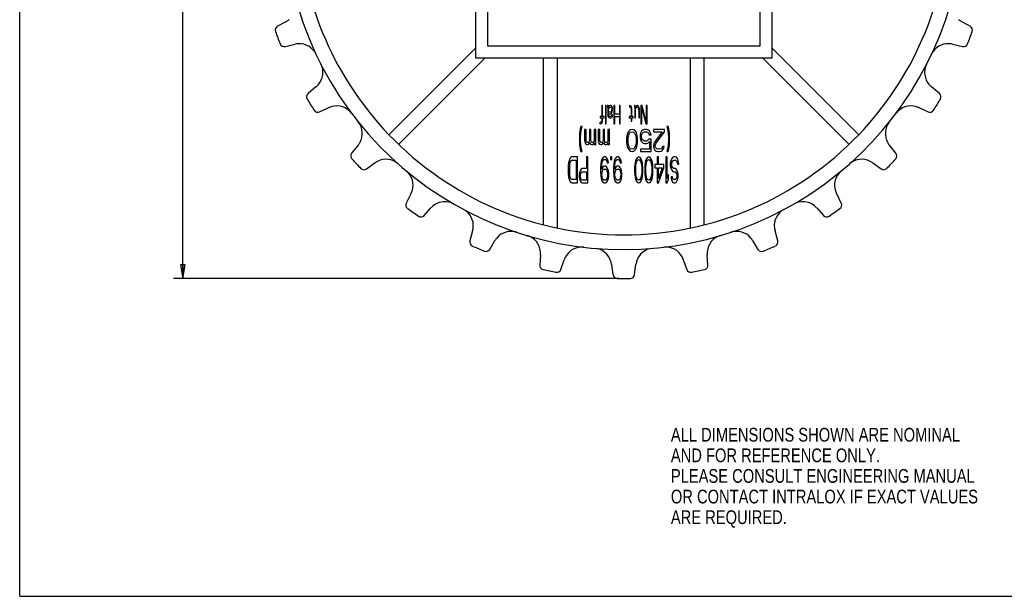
# Model space of a CAD drawing. Header units: inches. Extents: x 0 to 22, y 0 to 17.
# Tile 1 of 6: x 0 to 13.4, y 0 to 7.9. Entities that reach past the tile are written whole.
import ezdxf

# ---------------------------------------------------------------- set-up
doc = ezdxf.new("R2010")
doc.units = ezdxf.units.IN
doc.header["$LTSCALE"] = 1.21
doc.header["$MEASUREMENT"] = 0
doc.layers.get('0').update_dxf_attribs({"linetype": 'CONTINUOUS'})
doc.layers.add('ALL_FEATURES', color=7, linetype='CONTINUOUS')
doc.styles.get("Standard").update_dxf_attribs({"font": 'txt', "width": 0.8})
doc.dimstyles.new('DIMSTYLE_1', dxfattribs={"dimtxt": 0.1875, "dimasz": 0.1875, "dimexe": 0.18, "dimexo": 0.0625, "dimgap": 0.09, "dimtad": 0, "dimtih": 1, "dimtoh": 1, "dimzin": 4, "dimdsep": 46, "dimtxsty": 'STANDARD', "dimblk": 'CLOSED', "dimblk1": 'CLOSED', "dimblk2": 'CLOSED', "dimcen": 0.09, "dimadec": 0, "dimazin": 0, "dimtp": 0.01, "dimtm": 0.01, "dimtfac": 1, "dimtofl": 0, "dimtmove": 0, "dimatfit": 3, "dimldrblk": 'CLOSED', "dimfxl": 1, "dimtolj": 1, "dimtzin": 4, "dimarcsym": 0})

# ---------------------------------------------------------------- blocks, each defined once
blk = doc.blocks.new('_CLOSED')
at = {"color": 0, "linetype": 'BYBLOCK'}
for p, q in [((0, 0), (-1, 0.167)), ((-1, 0.167), (-1, -0.167)), ((-1, -0.167), (0, 0)), ((-1, 0), (0, 0))]:
    blk.add_line(p, q, dxfattribs=at)
blk = doc.blocks.new('*D2')
at = {"color": 3, "linetype": 'CONTINUOUS'}
for p, q in [((7.765, 14.392), (2.1, 14.392)), ((2.225, 14.392), (2.225, 12.149)), ((2.225, 4.337), (2.225, 11.212)), ((8.181, 4.337), (2.1, 4.337))]:
    blk.add_line(p, q, dxfattribs=at)
at = {"color": 3, "linetype": 'CONTINUOUS', "xscale": 0.1875, "yscale": 0.1875, "zscale": 0.1875}
for p, rotation in [((2.225, 14.392), 90), ((2.225, 4.337), 270)]:
    blk.add_blockref('_CLOSED', p, dxfattribs=dict(at, rotation=rotation))
at = {"color": 3, "linetype": 'CONTINUOUS', "insert": (2.075, 12.055), "char_height": 0.1875, "width": 1.05, "attachment_point": 2, "line_spacing_factor": 0.9}
blk.add_mtext('10.05\\P[255,4]\\PNOMINAL', dxfattribs=at)

msp = doc.modelspace()

# ---------------------------------------------------------------- linework, layer by layer
at = {"color": 7, "linetype": 'CONTINUOUS'}
for p, q in [((0, 0), (0, 17)), ((6.385, 11.232), (6.385, 7.514)), ((10.103, 7.514), (10.103, 11.232)), ((3.642, 7.846), (3.519, 7.781)), ((12.968, 7.781), (12.846, 7.846)), ((3.622, 7.504), (3.757, 7.534)), ((12.73, 7.534), (12.866, 7.504)), ((6.385, 7.514), (10.103, 7.514)), ((4.043, 6.951), (3.937, 6.862)), ((12.551, 6.862), (12.444, 6.951)), ((4.092, 6.612), (4.219, 6.669)), ((12.268, 6.669), (12.395, 6.612)), ((4.617, 6.155), (4.53, 6.046)), ((11.957, 6.046), (11.871, 6.155)), ((4.733, 5.833), (4.846, 5.914)), ((11.641, 5.914), (11.754, 5.833)), ((5.339, 5.491), (5.276, 5.367)), ((11.212, 5.367), (11.149, 5.491)), ((5.518, 5.199), (5.612, 5.301)), ((10.876, 5.301), (10.97, 5.199)), ((6.18, 4.986), (6.143, 4.852)), ((10.344, 4.852), (10.308, 4.986)), ((6.414, 4.735), (6.486, 4.854)), ((10.002, 4.854), (10.074, 4.735)), ((7.105, 4.66), (7.096, 4.521)), ((7.385, 4.462), (7.431, 4.593)), ((9.056, 4.593), (9.103, 4.462)), ((9.391, 4.521), (9.382, 4.66)), ((8.077, 4.527), (8.096, 4.39)), ((8.391, 4.39), (8.41, 4.527)), ((0, 0), (22, 0))]:
    msp.add_line(p, q, dxfattribs=at)
for centre, radius, start, end in [((8.244, 9.373), 4.641, 100.6803, 90.9326), ((8.244, 9.373), 4.441, 183.227, 223.7904), ((8.244, 9.373), 4.441, 316.2096, 356.773), ((3.5, 8.111), 0.3, 298.2366, 306.5719), ((12.988, 8.111), 0.3, 233.4281, 241.7634), ((3.548, 7.728), 0.06, 118.2366, 199.3108), ((8.244, 9.373), 5.036, 199.3108, 201.3344), ((8.244, 9.373), 5.036, 338.6656, 340.6892), ((12.94, 7.728), 0.06, 340.6892, 61.7634), ((3.609, 7.563), 0.06, 201.3344, 282.4086), ((3.822, 7.241), 0.3, 94.0733, 102.4086), ((3.818, 7.291), 0.25, 25.1964, 94.0733), ((12.669, 7.291), 0.25, 85.9267, 154.8036), ((12.666, 7.241), 0.3, 77.5914, 85.9267), ((12.879, 7.563), 0.06, 257.5914, 338.6656), ((3.888, 7.148), 0.25, 318.1848, 27.0617), ((12.599, 7.148), 0.25, 152.9383, 221.8152), ((3.975, 6.816), 0.06, 129.8495, 210.9237), ((3.851, 7.181), 0.3, 309.8495, 318.1848), ((12.637, 7.181), 0.3, 221.8152, 230.1505), ((12.512, 6.816), 0.06, 329.0763, 50.1505), ((8.244, 9.373), 5.036, 210.9237, 212.9473), ((8.244, 9.373), 5.036, 327.0527, 329.0763), ((4.068, 6.667), 0.06, 212.9473, 294.0215), ((4.341, 6.395), 0.3, 105.6862, 114.0215), ((4.328, 6.443), 0.25, 36.8093, 105.6862), ((12.16, 6.443), 0.25, 74.3138, 143.1907), ((12.146, 6.395), 0.3, 65.9785, 74.3138), ((12.42, 6.667), 0.06, 245.9785, 327.0527), ((4.425, 6.317), 0.25, 329.7977, 38.6746), ((12.062, 6.317), 0.25, 141.3254, 210.2023), ((4.382, 6.342), 0.3, 321.4624, 329.7977), ((12.105, 6.342), 0.3, 210.2023, 218.5376), ((4.577, 6.009), 0.06, 141.4624, 222.5366), ((11.91, 6.009), 0.06, 317.4634, 38.5376), ((8.244, 9.373), 5.036, 222.5366, 224.5602), ((5.021, 5.67), 0.3, 117.2991, 125.6344), ((4.998, 5.714), 0.25, 48.4222, 117.2991), ((11.49, 5.714), 0.25, 62.7009, 131.5778), ((11.467, 5.67), 0.3, 54.3656, 62.7009), ((8.244, 9.373), 5.036, 315.4398, 317.4634), ((4.698, 5.882), 0.06, 224.5602, 305.6344), ((5.119, 5.611), 0.25, 341.4106, 50.2875), ((11.369, 5.611), 0.25, 129.7125, 198.5894), ((11.789, 5.882), 0.06, 234.3656, 315.4398), ((5.071, 5.627), 0.3, 333.0753, 341.4106), ((11.416, 5.627), 0.3, 198.5894, 206.9247), ((5.801, 5.136), 0.25, 60.0351, 128.912), ((10.687, 5.136), 0.25, 51.088, 119.9649), ((5.329, 5.34), 0.06, 153.0753, 234.1495), ((8.244, 9.373), 5.036, 234.1495, 236.1731), ((5.832, 5.097), 0.3, 128.912, 137.2473), ((5.94, 5.059), 0.25, 353.0235, 61.9004), ((10.547, 5.059), 0.25, 118.0996, 186.9765), ((10.655, 5.097), 0.3, 42.7527, 51.088), ((8.244, 9.373), 5.036, 303.8269, 305.8505), ((11.158, 5.34), 0.06, 305.8505, 26.9247), ((5.474, 5.239), 0.06, 236.1731, 317.2473), ((11.014, 5.239), 0.06, 222.7527, 303.8269), ((5.89, 5.065), 0.3, 344.6882, 353.0235), ((6.704, 4.731), 0.25, 71.648, 140.5249), ((9.784, 4.731), 0.25, 39.4751, 108.352), ((10.597, 5.065), 0.3, 186.9765, 195.3118), ((6.201, 4.836), 0.06, 164.6882, 245.7624), ((6.742, 4.699), 0.3, 140.5249, 148.8602), ((6.856, 4.683), 0.25, 4.6364, 73.5133), ((9.632, 4.683), 0.25, 106.4867, 175.3636), ((9.745, 4.699), 0.3, 31.1398, 39.4751), ((10.287, 4.836), 0.06, 294.2376, 15.3118), ((8.244, 9.373), 5.036, 245.7624, 247.786), ((6.362, 4.766), 0.06, 247.786, 328.8602), ((6.806, 4.679), 0.3, 356.3011, 4.6364), ((7.67, 4.516), 0.25, 83.2609, 152.1378), ((7.828, 4.5), 0.25, 16.2493, 85.1262), ((8.659, 4.5), 0.25, 94.8738, 163.7507), ((8.818, 4.516), 0.25, 27.8622, 96.7391), ((9.682, 4.679), 0.3, 175.3636, 183.6989), ((10.125, 4.766), 0.06, 211.1398, 292.214), ((8.244, 9.373), 5.036, 292.214, 294.2376), ((7.714, 4.493), 0.3, 152.1378, 160.4731), ((7.78, 4.486), 0.3, 7.914, 16.2493), ((8.707, 4.486), 0.3, 163.7507, 172.086), ((8.773, 4.493), 0.3, 19.5269, 27.8622), ((7.156, 4.517), 0.06, 176.3011, 257.3753), ((8.244, 9.373), 5.036, 257.3753, 259.3989), ((7.328, 4.482), 0.06, 259.3989, 340.4731), ((9.159, 4.482), 0.06, 199.5269, 280.6011), ((8.244, 9.373), 5.036, 280.6011, 282.6247), ((9.331, 4.517), 0.06, 282.6247, 3.6989), ((8.156, 4.398), 0.06, 187.914, 268.9882), ((8.244, 9.373), 5.036, 268.9882, 271.0118), ((8.332, 4.398), 0.06, 271.0118, 352.086)]:
    msp.add_arc(centre, radius, start, end, dxfattribs=at)
at = {"layer": 'ALL_FEATURES', "color": 7, "linetype": 'CONTINUOUS'}
for p, q in [((6.219, 11.398), (6.219, 7.348)), ((10.269, 7.348), (10.269, 11.398)), ((5.038, 6.3), (6.219, 7.481)), ((10.269, 7.481), (11.45, 6.3)), ((6.351, 7.348), (5.17, 6.167)), ((6.219, 7.348), (10.269, 7.348)), ((7.15, 5.069), (7.15, 7.348)), ((7.337, 5.026), (7.337, 7.348)), ((9.15, 7.348), (9.15, 5.026)), ((9.337, 7.348), (9.337, 5.069)), ((11.317, 6.167), (10.136, 7.348)), ((7.953, 6.698), (7.942, 6.698)), ((7.942, 6.698), (7.942, 6.549)), ((7.953, 6.549), (7.953, 6.698)), ((8.004, 6.698), (7.993, 6.698)), ((7.993, 6.698), (7.993, 6.448)), ((8.004, 6.448), (8.004, 6.698)), ((8.032, 6.698), (8.021, 6.698)), ((8.021, 6.698), (8.023, 6.682)), ((8.023, 6.682), (8.026, 6.656)), ((8.026, 6.656), (8.026, 6.571)), ((8.034, 6.688), (8.032, 6.698)), ((8.037, 6.672), (8.034, 6.688)), ((8.039, 6.682), (8.037, 6.672)), ((8.037, 6.64), (8.039, 6.65)), ((8.037, 6.608), (8.037, 6.64)), ((8.061, 6.608), (8.037, 6.608)), ((8.037, 6.587), (8.061, 6.587)), ((8.037, 6.571), (8.037, 6.587)), ((8.045, 6.693), (8.039, 6.682)), ((8.039, 6.65), (8.045, 6.666)), ((8.056, 6.698), (8.045, 6.693)), ((8.045, 6.666), (8.056, 6.677)), ((8.069, 6.698), (8.056, 6.698)), ((8.056, 6.677), (8.069, 6.677)), ((8.069, 6.613), (8.061, 6.608)), ((8.061, 6.587), (8.074, 6.592)), ((8.078, 6.693), (8.069, 6.698)), ((8.069, 6.677), (8.078, 6.666)), ((8.074, 6.618), (8.069, 6.613)), ((8.078, 6.629), (8.074, 6.618)), ((8.074, 6.592), (8.082, 6.602)), ((8.082, 6.688), (8.078, 6.693)), ((8.078, 6.666), (8.08, 6.656)), ((8.08, 6.645), (8.078, 6.629)), ((8.08, 6.656), (8.08, 6.645)), ((8.089, 6.672), (8.082, 6.688)), ((8.082, 6.602), (8.087, 6.613)), ((8.087, 6.613), (8.091, 6.634)), ((8.091, 6.65), (8.089, 6.672)), ((8.091, 6.634), (8.091, 6.65)), ((8.122, 6.698), (8.109, 6.698)), ((8.109, 6.698), (8.109, 6.448)), ((8.122, 6.581), (8.122, 6.698)), ((8.196, 6.698), (8.183, 6.698)), ((8.183, 6.698), (8.183, 6.581)), ((8.196, 6.448), (8.196, 6.698)), ((8.336, 6.693), (8.323, 6.698)), ((8.323, 6.698), (8.323, 6.677)), ((8.323, 6.677), (8.334, 6.672)), ((8.334, 6.672), (8.341, 6.661)), ((8.343, 6.688), (8.336, 6.693)), ((8.341, 6.661), (8.343, 6.645)), ((8.349, 6.677), (8.343, 6.688)), ((8.343, 6.645), (8.343, 6.549)), ((8.354, 6.656), (8.349, 6.677)), ((8.354, 6.549), (8.354, 6.656)), ((8.4, 6.698), (8.389, 6.698)), ((8.389, 6.698), (8.391, 6.688)), ((8.391, 6.688), (8.393, 6.666)), ((8.393, 6.666), (8.393, 6.528)), ((8.404, 6.672), (8.4, 6.698)), ((8.411, 6.688), (8.404, 6.672)), ((8.404, 6.645), (8.408, 6.661)), ((8.404, 6.528), (8.404, 6.645)), ((8.408, 6.661), (8.415, 6.672)), ((8.415, 6.693), (8.411, 6.688)), ((8.424, 6.698), (8.415, 6.693)), ((8.415, 6.672), (8.424, 6.677)), ((8.432, 6.698), (8.424, 6.698)), ((8.424, 6.677), (8.432, 6.677)), ((8.441, 6.693), (8.432, 6.698)), ((8.432, 6.677), (8.441, 6.666)), ((8.448, 6.682), (8.441, 6.693)), ((8.441, 6.666), (8.446, 6.65)), ((8.446, 6.65), (8.448, 6.634)), ((8.454, 6.666), (8.448, 6.682)), ((8.448, 6.634), (8.448, 6.528)), ((8.457, 6.656), (8.454, 6.666)), ((8.459, 6.634), (8.457, 6.656)), ((8.459, 6.528), (8.459, 6.634)), ((8.496, 6.698), (8.476, 6.698)), ((8.476, 6.698), (8.476, 6.448)), ((8.489, 6.661), (8.544, 6.448)), ((8.489, 6.448), (8.489, 6.661)), ((8.551, 6.48), (8.496, 6.698)), ((8.564, 6.698), (8.551, 6.698)), ((8.551, 6.698), (8.551, 6.48)), ((8.564, 6.448), (8.564, 6.698)), ((7.932, 6.469), (7.918, 6.464)), ((7.918, 6.464), (7.918, 6.448)), ((7.942, 6.549), (7.923, 6.549)), ((7.923, 6.549), (7.923, 6.528)), ((7.923, 6.528), (7.942, 6.528)), ((7.927, 6.448), (7.938, 6.454)), ((7.936, 6.475), (7.932, 6.469)), ((7.94, 6.485), (7.936, 6.475)), ((7.938, 6.454), (7.947, 6.464)), ((7.942, 6.501), (7.94, 6.485)), ((7.942, 6.528), (7.942, 6.501)), ((7.947, 6.464), (7.951, 6.48)), ((7.951, 6.48), (7.953, 6.496)), ((7.975, 6.549), (7.953, 6.549)), ((7.953, 6.528), (7.975, 6.528)), ((7.953, 6.496), (7.953, 6.528)), ((7.975, 6.528), (7.975, 6.549)), ((8.026, 6.571), (8.028, 6.555)), ((8.028, 6.555), (8.032, 6.544)), ((8.032, 6.544), (8.039, 6.533)), ((8.039, 6.56), (8.037, 6.571)), ((8.043, 6.555), (8.039, 6.56)), ((8.039, 6.533), (8.052, 6.528)), ((8.052, 6.549), (8.043, 6.555)), ((8.065, 6.549), (8.052, 6.549)), ((8.052, 6.528), (8.065, 6.528)), ((8.074, 6.555), (8.065, 6.549)), ((8.065, 6.528), (8.08, 6.533)), ((8.078, 6.56), (8.074, 6.555)), ((8.08, 6.571), (8.078, 6.56)), ((8.091, 6.571), (8.08, 6.571)), ((8.08, 6.533), (8.085, 6.539)), ((8.085, 6.539), (8.089, 6.549)), ((8.089, 6.549), (8.091, 6.56)), ((8.091, 6.56), (8.091, 6.571)), ((8.183, 6.581), (8.122, 6.581)), ((8.122, 6.549), (8.183, 6.549)), ((8.122, 6.448), (8.122, 6.549)), ((8.183, 6.549), (8.183, 6.448)), ((8.343, 6.549), (8.319, 6.549)), ((8.319, 6.549), (8.319, 6.528)), ((8.319, 6.528), (8.343, 6.528)), ((8.343, 6.528), (8.343, 6.485)), ((8.343, 6.485), (8.354, 6.485)), ((8.371, 6.549), (8.354, 6.549)), ((8.354, 6.528), (8.371, 6.528)), ((8.354, 6.485), (8.354, 6.528)), ((8.371, 6.528), (8.371, 6.549)), ((8.393, 6.528), (8.404, 6.528)), ((8.448, 6.528), (8.459, 6.528)), ((7.641, 6.322), (7.637, 6.264)), ((7.649, 6.38), (7.641, 6.322)), ((7.657, 6.412), (7.649, 6.38)), ((7.653, 6.264), (7.657, 6.322)), ((7.674, 6.412), (7.657, 6.412)), ((7.657, 6.322), (7.666, 6.38)), ((7.666, 6.38), (7.674, 6.412)), ((7.728, 6.373), (7.707, 6.373)), ((7.707, 6.373), (7.707, 6.219)), ((7.728, 6.219), (7.728, 6.373)), ((7.795, 6.373), (7.774, 6.373)), ((7.774, 6.373), (7.774, 6.219)), ((7.795, 6.219), (7.795, 6.373)), ((7.861, 6.373), (7.84, 6.373)), ((7.84, 6.373), (7.84, 6.212)), ((7.861, 6.167), (7.861, 6.373)), ((7.915, 6.373), (7.895, 6.373)), ((7.895, 6.373), (7.895, 6.219)), ((7.915, 6.219), (7.915, 6.373)), ((7.918, 6.448), (7.927, 6.448)), ((7.982, 6.373), (7.961, 6.373)), ((7.961, 6.373), (7.961, 6.219)), ((7.982, 6.219), (7.982, 6.373)), ((7.993, 6.448), (8.004, 6.448)), ((8.049, 6.373), (8.028, 6.373)), ((8.028, 6.373), (8.028, 6.212)), ((8.049, 6.167), (8.049, 6.373)), ((8.109, 6.448), (8.122, 6.448)), ((8.183, 6.448), (8.196, 6.448)), ((8.298, 6.328), (8.29, 6.302)), ((8.311, 6.347), (8.298, 6.328)), ((8.307, 6.283), (8.323, 6.322)), ((8.332, 6.367), (8.311, 6.347)), ((8.323, 6.322), (8.336, 6.335)), ((8.357, 6.373), (8.332, 6.367)), ((8.336, 6.335), (8.357, 6.341)), ((8.382, 6.367), (8.357, 6.373)), ((8.357, 6.341), (8.378, 6.335)), ((8.378, 6.335), (8.39, 6.322)), ((8.402, 6.347), (8.382, 6.367)), ((8.39, 6.322), (8.407, 6.283)), ((8.415, 6.328), (8.402, 6.347)), ((8.423, 6.302), (8.415, 6.328)), ((8.473, 6.322), (8.465, 6.289)), ((8.486, 6.347), (8.473, 6.322)), ((8.476, 6.448), (8.489, 6.448)), ((8.507, 6.367), (8.486, 6.347)), ((8.49, 6.302), (8.498, 6.322)), ((8.498, 6.322), (8.511, 6.335)), ((8.527, 6.373), (8.507, 6.367)), ((8.511, 6.335), (8.527, 6.341)), ((8.552, 6.373), (8.527, 6.373)), ((8.527, 6.341), (8.552, 6.341)), ((8.544, 6.448), (8.564, 6.448)), ((8.573, 6.367), (8.552, 6.373)), ((8.552, 6.341), (8.569, 6.335)), ((8.569, 6.335), (8.581, 6.322)), ((8.594, 6.347), (8.573, 6.367)), ((8.581, 6.322), (8.59, 6.296)), ((8.606, 6.322), (8.594, 6.347)), ((8.615, 6.296), (8.606, 6.322)), ((8.798, 6.373), (8.648, 6.373)), ((8.648, 6.373), (8.648, 6.341)), ((8.648, 6.341), (8.765, 6.341)), ((8.765, 6.341), (8.661, 6.199)), ((8.681, 6.18), (8.798, 6.341)), ((8.798, 6.341), (8.798, 6.373)), ((8.848, 6.412), (8.831, 6.412)), ((8.831, 6.412), (8.84, 6.38)), ((8.84, 6.38), (8.848, 6.322)), ((8.856, 6.38), (8.848, 6.412)), ((8.848, 6.322), (8.852, 6.264)), ((8.865, 6.322), (8.856, 6.38)), ((8.869, 6.264), (8.865, 6.322)), ((7.637, 6.264), (7.637, 6.219)), ((7.637, 6.219), (7.641, 6.161)), ((7.653, 6.219), (7.653, 6.264)), ((7.657, 6.161), (7.653, 6.219)), ((7.707, 6.219), (7.716, 6.186)), ((7.716, 6.186), (7.724, 6.173)), ((7.732, 6.206), (7.728, 6.219)), ((7.736, 6.199), (7.732, 6.206)), ((7.745, 6.193), (7.736, 6.199)), ((7.757, 6.193), (7.745, 6.193)), ((7.766, 6.199), (7.757, 6.193)), ((7.77, 6.206), (7.766, 6.199)), ((7.766, 6.173), (7.778, 6.193)), ((7.774, 6.219), (7.77, 6.206)), ((7.778, 6.193), (7.791, 6.173)), ((7.799, 6.206), (7.795, 6.219)), ((7.803, 6.199), (7.799, 6.206)), ((7.811, 6.193), (7.803, 6.199)), ((7.82, 6.193), (7.811, 6.193)), ((7.832, 6.199), (7.82, 6.193)), ((7.84, 6.212), (7.832, 6.199)), ((7.832, 6.173), (7.84, 6.186)), ((7.84, 6.186), (7.84, 6.167)), ((7.895, 6.219), (7.903, 6.186)), ((7.903, 6.186), (7.911, 6.173)), ((7.92, 6.206), (7.915, 6.219)), ((7.924, 6.199), (7.92, 6.206)), ((7.932, 6.193), (7.924, 6.199)), ((7.945, 6.193), (7.932, 6.193)), ((7.953, 6.199), (7.945, 6.193)), ((7.957, 6.206), (7.953, 6.199)), ((7.953, 6.173), (7.965, 6.193)), ((7.961, 6.219), (7.957, 6.206)), ((7.965, 6.193), (7.978, 6.173)), ((7.986, 6.206), (7.982, 6.219)), ((7.99, 6.199), (7.986, 6.206)), ((7.999, 6.193), (7.99, 6.199)), ((8.007, 6.193), (7.999, 6.193)), ((8.019, 6.199), (8.007, 6.193)), ((8.028, 6.212), (8.019, 6.199)), ((8.019, 6.173), (8.028, 6.186)), ((8.028, 6.186), (8.028, 6.167)), ((8.286, 6.283), (8.282, 6.251)), ((8.282, 6.251), (8.282, 6.193)), ((8.282, 6.193), (8.286, 6.161)), ((8.29, 6.302), (8.286, 6.283)), ((8.303, 6.244), (8.307, 6.283)), ((8.303, 6.199), (8.303, 6.244)), ((8.307, 6.161), (8.303, 6.199)), ((8.407, 6.283), (8.411, 6.244)), ((8.411, 6.199), (8.407, 6.161)), ((8.411, 6.244), (8.411, 6.199)), ((8.427, 6.283), (8.423, 6.302)), ((8.432, 6.251), (8.427, 6.283)), ((8.427, 6.161), (8.432, 6.193)), ((8.432, 6.193), (8.432, 6.251)), ((8.465, 6.289), (8.465, 6.264)), ((8.465, 6.264), (8.473, 6.231)), ((8.473, 6.231), (8.486, 6.206)), ((8.486, 6.283), (8.49, 6.302)), ((8.486, 6.27), (8.486, 6.283)), ((8.49, 6.251), (8.486, 6.27)), ((8.486, 6.206), (8.507, 6.186)), ((8.498, 6.231), (8.49, 6.251)), ((8.511, 6.219), (8.498, 6.231)), ((8.507, 6.186), (8.527, 6.18)), ((8.527, 6.212), (8.511, 6.219)), ((8.552, 6.212), (8.527, 6.212)), ((8.569, 6.219), (8.552, 6.212)), ((8.552, 6.18), (8.573, 6.186)), ((8.586, 6.238), (8.569, 6.219)), ((8.573, 6.186), (8.594, 6.206)), ((8.615, 6.238), (8.586, 6.238)), ((8.59, 6.296), (8.615, 6.296)), ((8.594, 6.206), (8.594, 6.103)), ((8.615, 6.07), (8.615, 6.238)), ((8.661, 6.199), (8.652, 6.18)), ((8.852, 6.219), (8.848, 6.161)), ((8.852, 6.264), (8.852, 6.219)), ((8.865, 6.161), (8.869, 6.219)), ((8.869, 6.219), (8.869, 6.264)), ((7.641, 6.161), (7.649, 6.103)), ((7.649, 6.103), (7.657, 6.07)), ((7.666, 6.103), (7.657, 6.161)), ((7.657, 6.07), (7.674, 6.07)), ((7.674, 6.07), (7.666, 6.103)), ((7.724, 6.173), (7.736, 6.167)), ((7.736, 6.167), (7.753, 6.167)), ((7.753, 6.167), (7.766, 6.173)), ((7.791, 6.173), (7.803, 6.167)), ((7.803, 6.167), (7.82, 6.167)), ((7.82, 6.167), (7.832, 6.173)), ((7.84, 6.167), (7.861, 6.167)), ((7.911, 6.173), (7.924, 6.167)), ((7.924, 6.167), (7.94, 6.167)), ((7.94, 6.167), (7.953, 6.173)), ((7.978, 6.173), (7.99, 6.167)), ((7.99, 6.167), (8.007, 6.167)), ((8.007, 6.167), (8.019, 6.173)), ((8.028, 6.167), (8.049, 6.167)), ((8.286, 6.161), (8.29, 6.141)), ((8.29, 6.141), (8.298, 6.115)), ((8.298, 6.115), (8.311, 6.096)), ((8.323, 6.122), (8.307, 6.161)), ((8.311, 6.096), (8.332, 6.077)), ((8.336, 6.109), (8.323, 6.122)), ((8.332, 6.077), (8.357, 6.07)), ((8.357, 6.103), (8.336, 6.109)), ((8.378, 6.109), (8.357, 6.103)), ((8.357, 6.07), (8.382, 6.077)), ((8.39, 6.122), (8.378, 6.109)), ((8.382, 6.077), (8.402, 6.096)), ((8.407, 6.161), (8.39, 6.122)), ((8.402, 6.096), (8.415, 6.115)), ((8.415, 6.115), (8.423, 6.141)), ((8.423, 6.141), (8.427, 6.161)), ((8.594, 6.103), (8.473, 6.103)), ((8.473, 6.103), (8.473, 6.07)), ((8.473, 6.07), (8.615, 6.07)), ((8.527, 6.18), (8.552, 6.18)), ((8.652, 6.18), (8.648, 6.154)), ((8.648, 6.154), (8.648, 6.141)), ((8.648, 6.141), (8.652, 6.115)), ((8.652, 6.115), (8.669, 6.09)), ((8.669, 6.09), (8.686, 6.077)), ((8.673, 6.154), (8.681, 6.18)), ((8.673, 6.141), (8.673, 6.154)), ((8.681, 6.122), (8.673, 6.141)), ((8.694, 6.109), (8.681, 6.122)), ((8.686, 6.077), (8.711, 6.07)), ((8.715, 6.103), (8.694, 6.109)), ((8.711, 6.07), (8.727, 6.07)), ((8.731, 6.103), (8.715, 6.103)), ((8.727, 6.07), (8.756, 6.077)), ((8.752, 6.109), (8.731, 6.103)), ((8.765, 6.122), (8.752, 6.109)), ((8.756, 6.077), (8.773, 6.09)), ((8.773, 6.141), (8.765, 6.122)), ((8.794, 6.141), (8.773, 6.141)), ((8.773, 6.09), (8.79, 6.115)), ((8.79, 6.115), (8.794, 6.141)), ((8.84, 6.103), (8.831, 6.07)), ((8.831, 6.07), (8.848, 6.07)), ((8.848, 6.161), (8.84, 6.103)), ((8.848, 6.07), (8.856, 6.103)), ((8.856, 6.103), (8.865, 6.161)), ((7.49, 5.915), (7.486, 5.877)), ((7.496, 5.945), (7.49, 5.915)), ((7.508, 5.975), (7.496, 5.945)), ((7.521, 5.991), (7.508, 5.975)), ((7.508, 5.907), (7.515, 5.93)), ((7.515, 5.93), (7.524, 5.945)), ((7.536, 5.998), (7.521, 5.991)), ((7.524, 5.945), (7.536, 5.953)), ((7.611, 5.998), (7.536, 5.998)), ((7.536, 5.953), (7.593, 5.953)), ((7.593, 5.953), (7.593, 5.687)), ((7.611, 5.641), (7.611, 5.998)), ((7.752, 5.998), (7.733, 5.998)), ((7.733, 5.998), (7.733, 5.839)), ((7.752, 5.641), (7.752, 5.998)), ((7.936, 5.937), (7.93, 5.899)), ((7.945, 5.968), (7.936, 5.937)), ((7.961, 5.991), (7.945, 5.968)), ((7.945, 5.892), (7.948, 5.915)), ((7.948, 5.915), (7.955, 5.937)), ((7.955, 5.937), (7.964, 5.953)), ((7.976, 5.998), (7.961, 5.991)), ((7.964, 5.953), (7.973, 5.96)), ((7.973, 5.96), (7.992, 5.96)), ((7.989, 5.998), (7.976, 5.998)), ((8.005, 5.991), (7.989, 5.998)), ((7.992, 5.96), (8.001, 5.953)), ((8.001, 5.953), (8.011, 5.937)), ((8.02, 5.968), (8.005, 5.991)), ((8.011, 5.937), (8.017, 5.915)), ((8.017, 5.915), (8.033, 5.915)), ((8.029, 5.937), (8.02, 5.968)), ((8.033, 5.915), (8.029, 5.937)), ((8.079, 5.998), (8.064, 5.998)), ((8.064, 5.998), (8.064, 5.96)), ((8.064, 5.96), (8.079, 5.96)), ((8.079, 5.96), (8.079, 5.998)), ((8.114, 5.937), (8.107, 5.899)), ((8.123, 5.968), (8.114, 5.937)), ((8.139, 5.991), (8.123, 5.968)), ((8.123, 5.892), (8.126, 5.915)), ((8.126, 5.915), (8.132, 5.937)), ((8.132, 5.937), (8.142, 5.953)), ((8.154, 5.998), (8.139, 5.991)), ((8.142, 5.953), (8.151, 5.96)), ((8.151, 5.96), (8.17, 5.96)), ((8.167, 5.998), (8.154, 5.998)), ((8.182, 5.991), (8.167, 5.998)), ((8.17, 5.96), (8.179, 5.953)), ((8.179, 5.953), (8.189, 5.937)), ((8.198, 5.968), (8.182, 5.991)), ((8.189, 5.937), (8.195, 5.915)), ((8.195, 5.915), (8.21, 5.915)), ((8.207, 5.937), (8.198, 5.968)), ((8.21, 5.915), (8.207, 5.937)), ((8.398, 5.915), (8.395, 5.892)), ((8.404, 5.945), (8.398, 5.915)), ((8.413, 5.968), (8.404, 5.945)), ((8.41, 5.892), (8.423, 5.937)), ((8.429, 5.991), (8.413, 5.968)), ((8.423, 5.937), (8.432, 5.953)), ((8.448, 5.998), (8.429, 5.991)), ((8.432, 5.953), (8.448, 5.96)), ((8.466, 5.991), (8.448, 5.998)), ((8.448, 5.96), (8.463, 5.953)), ((8.463, 5.953), (8.473, 5.937)), ((8.482, 5.968), (8.466, 5.991)), ((8.473, 5.937), (8.485, 5.892)), ((8.491, 5.945), (8.482, 5.968)), ((8.498, 5.915), (8.491, 5.945)), ((8.501, 5.892), (8.498, 5.915)), ((8.535, 5.915), (8.532, 5.892)), ((8.541, 5.945), (8.535, 5.915)), ((8.551, 5.968), (8.541, 5.945)), ((8.547, 5.892), (8.56, 5.937)), ((8.566, 5.991), (8.551, 5.968)), ((8.56, 5.937), (8.569, 5.953)), ((8.585, 5.998), (8.566, 5.991)), ((8.569, 5.953), (8.585, 5.96)), ((8.604, 5.991), (8.585, 5.998)), ((8.585, 5.96), (8.601, 5.953)), ((8.601, 5.953), (8.61, 5.937)), ((8.619, 5.968), (8.604, 5.991)), ((8.61, 5.937), (8.622, 5.892)), ((8.629, 5.945), (8.619, 5.968)), ((8.635, 5.915), (8.629, 5.945)), ((8.638, 5.892), (8.635, 5.915)), ((8.716, 5.998), (8.697, 5.998)), ((8.697, 5.998), (8.697, 5.892)), ((8.716, 5.892), (8.716, 5.998)), ((8.835, 5.998), (8.816, 5.998)), ((8.816, 5.998), (8.816, 5.641)), ((8.835, 5.702), (8.835, 5.998)), ((8.885, 5.945), (8.878, 5.915)), ((8.878, 5.915), (8.878, 5.877)), ((8.897, 5.975), (8.885, 5.945)), ((8.909, 5.991), (8.897, 5.975)), ((8.897, 5.907), (8.903, 5.93)), ((8.903, 5.93), (8.913, 5.945)), ((8.925, 5.998), (8.909, 5.991)), ((8.913, 5.945), (8.925, 5.953)), ((8.95, 5.998), (8.925, 5.998)), ((8.925, 5.953), (8.95, 5.953)), ((8.966, 5.991), (8.95, 5.998)), ((8.95, 5.953), (8.963, 5.945)), ((8.963, 5.945), (8.972, 5.922)), ((8.981, 5.968), (8.966, 5.991)), ((8.972, 5.922), (8.975, 5.899)), ((8.991, 5.93), (8.981, 5.968)), ((8.994, 5.899), (8.991, 5.93)), ((7.486, 5.877), (7.486, 5.763)), ((7.505, 5.877), (7.508, 5.907)), ((7.505, 5.763), (7.505, 5.877)), ((7.639, 5.778), (7.636, 5.755)), ((7.649, 5.808), (7.639, 5.778)), ((7.661, 5.831), (7.649, 5.808)), ((7.658, 5.77), (7.664, 5.786)), ((7.677, 5.839), (7.661, 5.831)), ((7.664, 5.786), (7.674, 5.793)), ((7.674, 5.793), (7.733, 5.793)), ((7.733, 5.839), (7.677, 5.839)), ((7.733, 5.793), (7.733, 5.679)), ((7.93, 5.899), (7.926, 5.846)), ((7.926, 5.846), (7.926, 5.793)), ((7.926, 5.793), (7.93, 5.74)), ((7.942, 5.846), (7.945, 5.892)), ((7.961, 5.862), (7.942, 5.831)), ((7.942, 5.831), (7.942, 5.846)), ((7.945, 5.763), (7.948, 5.786)), ((7.948, 5.786), (7.955, 5.808)), ((7.955, 5.808), (7.964, 5.824)), ((7.976, 5.869), (7.961, 5.862)), ((7.964, 5.824), (7.973, 5.831)), ((7.973, 5.831), (7.995, 5.831)), ((7.992, 5.869), (7.976, 5.869)), ((8.008, 5.862), (7.992, 5.869)), ((7.995, 5.831), (8.005, 5.824)), ((8.005, 5.824), (8.014, 5.808)), ((8.023, 5.839), (8.008, 5.862)), ((8.014, 5.808), (8.02, 5.786)), ((8.02, 5.786), (8.023, 5.763)), ((8.033, 5.808), (8.023, 5.839)), ((8.039, 5.77), (8.033, 5.808)), ((8.107, 5.899), (8.104, 5.846)), ((8.104, 5.846), (8.104, 5.793)), ((8.104, 5.793), (8.107, 5.74)), ((8.12, 5.846), (8.123, 5.892)), ((8.139, 5.862), (8.12, 5.831)), ((8.12, 5.831), (8.12, 5.846)), ((8.123, 5.763), (8.126, 5.786)), ((8.126, 5.786), (8.132, 5.808)), ((8.132, 5.808), (8.142, 5.824)), ((8.154, 5.869), (8.139, 5.862)), ((8.142, 5.824), (8.151, 5.831)), ((8.151, 5.831), (8.173, 5.831)), ((8.17, 5.869), (8.154, 5.869)), ((8.186, 5.862), (8.17, 5.869)), ((8.173, 5.831), (8.182, 5.824)), ((8.182, 5.824), (8.192, 5.808)), ((8.201, 5.839), (8.186, 5.862)), ((8.192, 5.808), (8.198, 5.786)), ((8.198, 5.786), (8.201, 5.763)), ((8.21, 5.808), (8.201, 5.839)), ((8.217, 5.77), (8.21, 5.808)), ((8.395, 5.892), (8.391, 5.854)), ((8.391, 5.854), (8.391, 5.786)), ((8.391, 5.786), (8.395, 5.748)), ((8.407, 5.846), (8.41, 5.892)), ((8.407, 5.793), (8.407, 5.846)), ((8.41, 5.748), (8.407, 5.793)), ((8.485, 5.892), (8.488, 5.846)), ((8.488, 5.793), (8.485, 5.748)), ((8.488, 5.846), (8.488, 5.793)), ((8.504, 5.854), (8.501, 5.892)), ((8.501, 5.748), (8.504, 5.786)), ((8.504, 5.786), (8.504, 5.854)), ((8.532, 5.892), (8.529, 5.854)), ((8.529, 5.854), (8.529, 5.786)), ((8.529, 5.786), (8.532, 5.748)), ((8.544, 5.846), (8.547, 5.892)), ((8.544, 5.793), (8.544, 5.846)), ((8.547, 5.748), (8.544, 5.793)), ((8.622, 5.892), (8.626, 5.846)), ((8.626, 5.793), (8.622, 5.748)), ((8.626, 5.846), (8.626, 5.793)), ((8.641, 5.854), (8.638, 5.892)), ((8.638, 5.748), (8.641, 5.786)), ((8.641, 5.786), (8.641, 5.854)), ((8.697, 5.892), (8.666, 5.892)), ((8.666, 5.892), (8.666, 5.846)), ((8.666, 5.846), (8.697, 5.846)), ((8.697, 5.846), (8.697, 5.641)), ((8.791, 5.892), (8.716, 5.892)), ((8.716, 5.846), (8.769, 5.846)), ((8.716, 5.702), (8.716, 5.846)), ((8.716, 5.641), (8.791, 5.846)), ((8.769, 5.846), (8.716, 5.702)), ((8.791, 5.846), (8.791, 5.892)), ((8.878, 5.877), (8.885, 5.846)), ((8.885, 5.846), (8.897, 5.816)), ((8.897, 5.884), (8.897, 5.907)), ((8.903, 5.862), (8.897, 5.884)), ((8.897, 5.816), (8.909, 5.801)), ((8.913, 5.846), (8.903, 5.862)), ((8.909, 5.801), (8.925, 5.793)), ((8.925, 5.839), (8.913, 5.846)), ((8.944, 5.839), (8.925, 5.839)), ((8.925, 5.793), (8.944, 5.793)), ((8.956, 5.831), (8.944, 5.839)), ((8.944, 5.793), (8.953, 5.786)), ((8.953, 5.786), (8.963, 5.77)), ((8.969, 5.816), (8.956, 5.831)), ((8.981, 5.786), (8.969, 5.816)), ((8.975, 5.899), (8.994, 5.899)), ((8.984, 5.755), (8.981, 5.786)), ((7.486, 5.763), (7.49, 5.725)), ((7.49, 5.725), (7.496, 5.694)), ((7.496, 5.694), (7.508, 5.664)), ((7.508, 5.732), (7.505, 5.763)), ((7.515, 5.71), (7.508, 5.732)), ((7.508, 5.664), (7.521, 5.649)), ((7.524, 5.694), (7.515, 5.71)), ((7.521, 5.649), (7.536, 5.641)), ((7.536, 5.687), (7.524, 5.694)), ((7.593, 5.687), (7.536, 5.687)), ((7.636, 5.755), (7.636, 5.725)), ((7.636, 5.725), (7.639, 5.702)), ((7.639, 5.702), (7.649, 5.672)), ((7.649, 5.672), (7.661, 5.649)), ((7.655, 5.748), (7.658, 5.77)), ((7.655, 5.725), (7.655, 5.748)), ((7.658, 5.702), (7.655, 5.725)), ((7.664, 5.687), (7.658, 5.702)), ((7.661, 5.649), (7.677, 5.641)), ((7.674, 5.679), (7.664, 5.687)), ((7.733, 5.679), (7.674, 5.679)), ((7.93, 5.74), (7.936, 5.702)), ((7.936, 5.702), (7.945, 5.672)), ((7.945, 5.748), (7.945, 5.763)), ((7.948, 5.725), (7.945, 5.748)), ((7.945, 5.672), (7.961, 5.649)), ((7.955, 5.702), (7.948, 5.725)), ((7.964, 5.687), (7.955, 5.702)), ((7.961, 5.649), (7.976, 5.641)), ((7.973, 5.679), (7.964, 5.687)), ((7.995, 5.679), (7.973, 5.679)), ((7.992, 5.641), (8.008, 5.649)), ((8.005, 5.687), (7.995, 5.679)), ((8.014, 5.702), (8.005, 5.687)), ((8.008, 5.649), (8.023, 5.672)), ((8.02, 5.725), (8.014, 5.702)), ((8.023, 5.748), (8.02, 5.725)), ((8.023, 5.763), (8.023, 5.748)), ((8.023, 5.672), (8.033, 5.702)), ((8.033, 5.702), (8.039, 5.74)), ((8.039, 5.74), (8.039, 5.77)), ((8.107, 5.74), (8.114, 5.702)), ((8.114, 5.702), (8.123, 5.672)), ((8.123, 5.748), (8.123, 5.763)), ((8.126, 5.725), (8.123, 5.748)), ((8.123, 5.672), (8.139, 5.649)), ((8.132, 5.702), (8.126, 5.725)), ((8.142, 5.687), (8.132, 5.702)), ((8.139, 5.649), (8.154, 5.641)), ((8.151, 5.679), (8.142, 5.687)), ((8.173, 5.679), (8.151, 5.679)), ((8.17, 5.641), (8.186, 5.649)), ((8.182, 5.687), (8.173, 5.679)), ((8.192, 5.702), (8.182, 5.687)), ((8.186, 5.649), (8.201, 5.672)), ((8.198, 5.725), (8.192, 5.702)), ((8.201, 5.748), (8.198, 5.725)), ((8.201, 5.763), (8.201, 5.748)), ((8.201, 5.672), (8.21, 5.702)), ((8.21, 5.702), (8.217, 5.74)), ((8.217, 5.74), (8.217, 5.77)), ((8.395, 5.748), (8.398, 5.725)), ((8.398, 5.725), (8.404, 5.694)), ((8.404, 5.694), (8.413, 5.672)), ((8.423, 5.702), (8.41, 5.748)), ((8.413, 5.672), (8.429, 5.649)), ((8.432, 5.687), (8.423, 5.702)), ((8.429, 5.649), (8.448, 5.641)), ((8.448, 5.679), (8.432, 5.687)), ((8.463, 5.687), (8.448, 5.679)), ((8.448, 5.641), (8.466, 5.649)), ((8.473, 5.702), (8.463, 5.687)), ((8.466, 5.649), (8.482, 5.672)), ((8.485, 5.748), (8.473, 5.702)), ((8.482, 5.672), (8.491, 5.694)), ((8.491, 5.694), (8.498, 5.725)), ((8.498, 5.725), (8.501, 5.748)), ((8.532, 5.748), (8.535, 5.725)), ((8.535, 5.725), (8.541, 5.694)), ((8.541, 5.694), (8.551, 5.672)), ((8.56, 5.702), (8.547, 5.748)), ((8.551, 5.672), (8.566, 5.649)), ((8.569, 5.687), (8.56, 5.702)), ((8.566, 5.649), (8.585, 5.641)), ((8.585, 5.679), (8.569, 5.687)), ((8.601, 5.687), (8.585, 5.679)), ((8.585, 5.641), (8.604, 5.649)), ((8.61, 5.702), (8.601, 5.687)), ((8.604, 5.649), (8.619, 5.672)), ((8.622, 5.748), (8.61, 5.702)), ((8.619, 5.672), (8.629, 5.694)), ((8.629, 5.694), (8.635, 5.725)), ((8.635, 5.725), (8.638, 5.748)), ((8.853, 5.755), (8.835, 5.702)), ((8.835, 5.641), (8.853, 5.694)), ((8.853, 5.694), (8.853, 5.755)), ((8.906, 5.725), (8.888, 5.725)), ((8.888, 5.725), (8.891, 5.702)), ((8.891, 5.702), (8.9, 5.672)), ((8.9, 5.672), (8.913, 5.649)), ((8.909, 5.71), (8.906, 5.725)), ((8.916, 5.694), (8.909, 5.71)), ((8.913, 5.649), (8.928, 5.641)), ((8.925, 5.687), (8.916, 5.694)), ((8.944, 5.687), (8.925, 5.687)), ((8.953, 5.694), (8.944, 5.687)), ((8.944, 5.641), (8.956, 5.649)), ((8.963, 5.71), (8.953, 5.694)), ((8.956, 5.649), (8.969, 5.664)), ((8.963, 5.77), (8.966, 5.748)), ((8.966, 5.732), (8.963, 5.71)), ((8.966, 5.748), (8.966, 5.732)), ((8.969, 5.664), (8.981, 5.694)), ((8.981, 5.694), (8.984, 5.725)), ((8.984, 5.725), (8.984, 5.755)), ((7.536, 5.641), (7.611, 5.641)), ((7.677, 5.641), (7.752, 5.641)), ((7.976, 5.641), (7.992, 5.641)), ((8.154, 5.641), (8.17, 5.641)), ((8.697, 5.641), (8.716, 5.641)), ((8.816, 5.641), (8.835, 5.641)), ((8.928, 5.641), (8.944, 5.641))]:
    msp.add_line(p, q, dxfattribs=at)
msp.add_arc((8.244, 9.373), 4.441, 223.7904, 316.2096, dxfattribs=at)

# ---------------------------------------------------------------- texts
at = {"color": 3, "linetype": 'CONTINUOUS', "insert": (8.886, 2.299), "char_height": 0.1875, "width": 5.25, "attachment_point": 1, "line_spacing_factor": 0.9}
msp.add_mtext('ALL DIMENSIONS SHOWN ARE NOMINAL\\PAND FOR REFERENCE ONLY.\\PPLEASE CONSULT ENGINEERING MANUAL\\POR CONTACT INTRALOX IF EXACT VALUES\\PARE REQUIRED. ', dxfattribs=at)

# ---------------------------------------------------------------- dimensions: what is measured, and where the dimension line sits
at = {"color": 3, "linetype": 'CONTINUOUS'}
dim = msp.add_linear_dim(base=(2.225, 14.3919), p1=(8.1812, 4.3371), p2=(7.7653, 14.3919), angle=90, text='<>\\PNOMINAL', dimstyle='DIMSTYLE_1', dxfattribs=at)
dim.commit()
dim.dimension.update_dxf_attribs({"geometry": '*D2', "text_midpoint": (1.925, 11.6803), "dimtype": 160})

doc.saveas('drawing.dxf')
